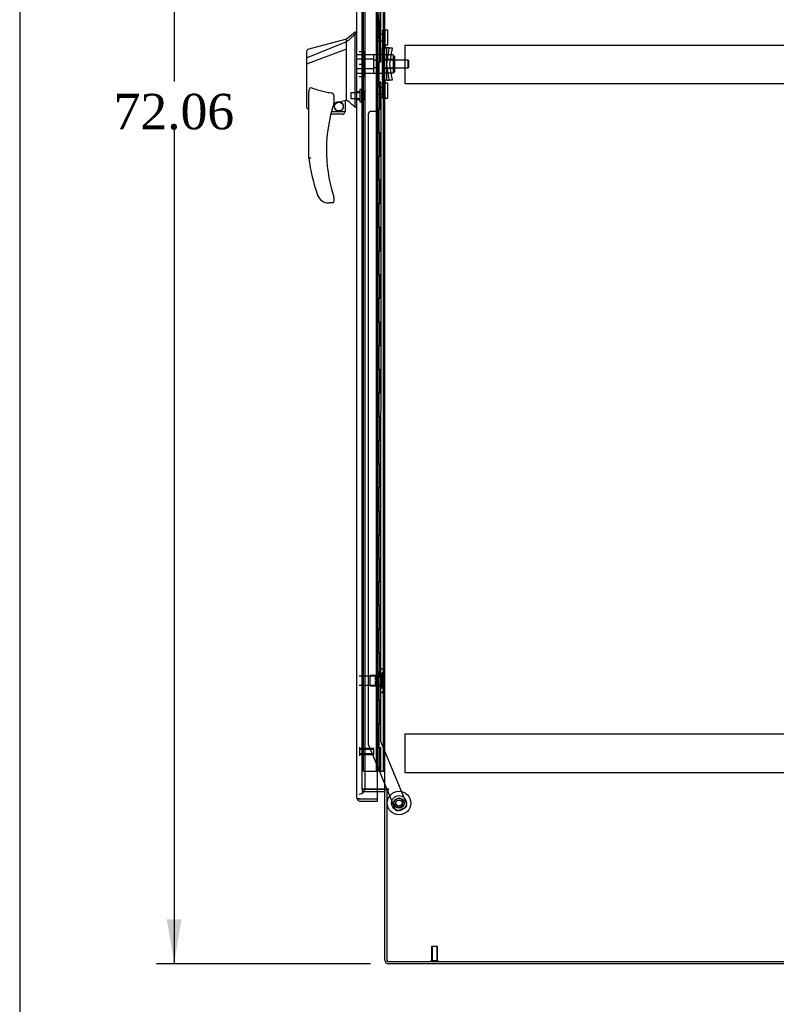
# Model space of a CAD drawing. Header units: inches. Extents: x 1 to 359, y -2 to 239.
# Tile 3 of 18: x 1 to 33, y 81 to 122. Entities that reach past the tile are written whole.
import ezdxf
from ezdxf.enums import TextEntityAlignment as Align
from ezdxf.lldxf.tags import DXFTag

# ---------------------------------------------------------------- set-up
doc = ezdxf.new("R2010")
doc.units = ezdxf.units.IN
doc.header["$MEASUREMENT"] = 0
for name, color, linetype in [('COM53964-5', 7, 'Continuous'), ('COM54746-60', 7, 'Continuous'), ('COM70220', 7, 'Continuous'), ('COM70838', 7, 'Continuous'), ('COM70839-3', 7, 'Continuous'), ('COM71197-3', 7, 'Continuous'), ('COM71198-6', 7, 'Continuous'), ('COM71199-4', 7, 'Continuous'), ('Default', 7, 'Continuous'), ('HAN13068', 7, 'Continuous'), ('HAN13068_NUT', 7, 'Continuous'), ('HAN13068_SCREW', 7, 'Continuous'), ('HAN_NUT', 7, 'Continuous'), ('NTS18147', 7, 'Continuous'), ('ROL87452', 7, 'Continuous'), ('RVT17786', 7, 'Continuous'), ('RVT19000', 7, 'Continuous'), ('SPC87322', 7, 'Continuous'), ('STD26122', 7, 'Continuous'), ('STD26258', 7, 'Continuous'), ('WAF25376', 7, 'Continuous'), ('WAM30038', 7, 'Continuous')]:
    doc.layers.add(name, color=color, linetype=linetype)
doc.styles.add('SEACAD_Times_New_Roman', font='times.ttf')
tags = doc.linetypes.add('HIDDEN2', pattern=[0.1875, 0.125, -0.0625]).pattern_tags.tags
tags[6:7] = [DXFTag(74, 4), DXFTag(75, 0), DXFTag(340, '0'), DXFTag(46, 0.0), DXFTag(50, 0.0), DXFTag(44, 0.0), DXFTag(45, 0.0)]
tags[4:5] = [DXFTag(74, 4), DXFTag(75, 0), DXFTag(340, '0'), DXFTag(46, 0.0), DXFTag(50, 0.0), DXFTag(44, 0.0), DXFTag(45, 0.0)]
doc.dimstyles.new('HAMMOND_(STH_-_300x200)', dxfattribs={"dimtxt": 1.5, "dimasz": 1.875, "dimexe": 0.75, "dimexo": 0.75, "dimgap": 0.375, "dimtad": 0, "dimtih": 1, "dimtoh": 1, "dimzin": 0, "dimdsep": 46, "dimtxsty": 'SEACAD_Times_New_Roman', "dimblk1": '_SE_FILLED', "dimblk2": '_SE_FILLED', "dimsah": 1, "dimcen": 0.75, "dimadec": 0, "dimazin": 0, "dimtfac": 0.8, "dimtofl": 0, "dimtmove": 0, "dimatfit": 3, "dimfxl": 1, "dimtolj": 1, "dimtzin": 0, "dimarcsym": 0})

# ---------------------------------------------------------------- blocks, each defined once
blk = doc.blocks.new('SE4')
at = {"layer": 'COM53964-5', "color": 7, "linetype": 'HIDDEN2'}
for p, q in [((17.61, 121.248), (17.61, 121.11)), ((17.61, 121.248), (51.985, 121.248)), ((17.61, 121.11), (17.61, 119.761)), ((17.61, 119.761), (17.61, 119.623)), ((17.61, 119.623), (51.985, 119.623)), ((17.61, 92.118), (17.61, 91.98)), ((17.61, 92.118), (51.985, 92.118)), ((17.61, 91.98), (17.61, 90.631)), ((17.61, 90.631), (17.61, 90.493)), ((17.61, 90.493), (51.985, 90.493))]:
    blk.add_line(p, q, dxfattribs=at)
at = {"layer": 'COM54746-60', "color": 7, "linetype": 'HIDDEN2'}
for p, q in [((15.865, 90.543), (15.865, 150.543)), ((16.415, 90.543), (16.415, 150.543)), ((16.42, 150.552), (16.42, 90.543)), ((16.52, 90.543), (16.52, 150.552)), ((16.706, 90.543), (16.706, 150.543)), ((16.47, 121.543), (16.47, 122.543)), ((16.511, 121.543), (16.511, 122.543)), ((16.415, 121.543), (16.47, 121.543)), ((16.459, 121.543), (16.587, 121.543)), ((16.459, 120.543), (16.459, 121.543)), ((16.556, 120.543), (16.556, 121.543)), ((16.582, 121.543), (16.582, 120.543)), ((16.587, 120.543), (16.587, 121.543)), ((16.415, 120.543), (16.47, 120.543)), ((16.459, 120.543), (16.587, 120.543)), ((16.47, 119.543), (16.47, 120.543)), ((16.511, 119.543), (16.511, 120.543)), ((16.415, 119.543), (16.47, 119.543)), ((16.459, 119.543), (16.587, 119.543)), ((16.459, 118.543), (16.459, 119.543)), ((16.556, 118.543), (16.556, 119.543)), ((16.582, 119.543), (16.582, 118.543)), ((16.587, 118.543), (16.587, 119.543)), ((16.415, 118.543), (16.47, 118.543)), ((16.459, 118.543), (16.587, 118.543)), ((16.47, 117.543), (16.47, 118.543)), ((16.511, 117.543), (16.511, 118.543)), ((16.415, 117.543), (16.47, 117.543)), ((16.459, 117.543), (16.587, 117.543)), ((16.459, 116.543), (16.459, 117.543)), ((16.556, 116.543), (16.556, 117.543)), ((16.582, 117.543), (16.582, 116.543)), ((16.587, 116.543), (16.587, 117.543)), ((16.415, 116.543), (16.47, 116.543)), ((16.459, 116.543), (16.587, 116.543)), ((16.47, 115.543), (16.47, 116.543)), ((16.511, 115.543), (16.511, 116.543)), ((16.415, 115.543), (16.47, 115.543)), ((16.459, 115.543), (16.587, 115.543)), ((16.459, 114.543), (16.459, 115.543)), ((16.556, 114.543), (16.556, 115.543)), ((16.582, 115.543), (16.582, 114.543)), ((16.587, 114.543), (16.587, 115.543)), ((16.415, 114.543), (16.47, 114.543)), ((16.459, 114.543), (16.587, 114.543)), ((16.47, 113.543), (16.47, 114.543)), ((16.511, 113.543), (16.511, 114.543)), ((16.415, 113.543), (16.47, 113.543)), ((16.459, 113.543), (16.587, 113.543)), ((16.459, 112.543), (16.459, 113.543)), ((16.556, 112.543), (16.556, 113.543)), ((16.582, 113.543), (16.582, 112.543)), ((16.587, 112.543), (16.587, 113.543)), ((16.415, 112.543), (16.47, 112.543)), ((16.459, 112.543), (16.587, 112.543)), ((16.47, 111.543), (16.47, 112.543)), ((16.511, 111.543), (16.511, 112.543)), ((16.415, 111.543), (16.47, 111.543)), ((16.459, 111.543), (16.587, 111.543)), ((16.459, 110.543), (16.459, 111.543)), ((16.556, 110.543), (16.556, 111.543)), ((16.582, 111.543), (16.582, 110.543)), ((16.587, 110.543), (16.587, 111.543)), ((16.415, 110.543), (16.47, 110.543)), ((16.459, 110.543), (16.587, 110.543)), ((16.47, 109.543), (16.47, 110.543)), ((16.511, 109.543), (16.511, 110.543)), ((16.415, 109.543), (16.47, 109.543)), ((16.459, 109.543), (16.587, 109.543)), ((16.459, 108.543), (16.459, 109.543)), ((16.556, 108.543), (16.556, 109.543)), ((16.582, 109.543), (16.582, 108.543)), ((16.587, 108.543), (16.587, 109.543)), ((16.415, 108.543), (16.47, 108.543)), ((16.459, 108.543), (16.587, 108.543)), ((16.47, 107.543), (16.47, 108.543)), ((16.511, 107.543), (16.511, 108.543)), ((16.415, 107.543), (16.47, 107.543)), ((16.459, 107.543), (16.587, 107.543)), ((16.459, 106.543), (16.459, 107.543)), ((16.556, 106.543), (16.556, 107.543)), ((16.582, 107.543), (16.582, 106.543)), ((16.587, 106.543), (16.587, 107.543)), ((16.415, 106.543), (16.47, 106.543)), ((16.459, 106.543), (16.587, 106.543)), ((16.47, 105.543), (16.47, 106.543)), ((16.511, 105.543), (16.511, 106.543)), ((16.415, 105.543), (16.47, 105.543)), ((16.459, 105.543), (16.587, 105.543)), ((16.459, 104.543), (16.459, 105.543)), ((16.556, 104.543), (16.556, 105.543)), ((16.582, 105.543), (16.582, 104.543)), ((16.587, 104.543), (16.587, 105.543)), ((16.415, 104.543), (16.47, 104.543)), ((16.459, 104.543), (16.587, 104.543)), ((16.47, 103.543), (16.47, 104.543)), ((16.511, 103.543), (16.511, 104.543)), ((16.415, 103.543), (16.47, 103.543)), ((16.459, 103.543), (16.587, 103.543)), ((16.459, 102.543), (16.459, 103.543)), ((16.556, 102.543), (16.556, 103.543)), ((16.582, 103.543), (16.582, 102.543)), ((16.587, 102.543), (16.587, 103.543)), ((16.415, 102.543), (16.47, 102.543)), ((16.459, 102.543), (16.587, 102.543)), ((16.47, 101.543), (16.47, 102.543)), ((16.511, 101.543), (16.511, 102.543)), ((16.415, 101.543), (16.47, 101.543)), ((16.459, 101.543), (16.587, 101.543)), ((16.459, 100.543), (16.459, 101.543)), ((16.556, 100.543), (16.556, 101.543)), ((16.582, 101.543), (16.582, 100.543)), ((16.587, 100.543), (16.587, 101.543)), ((16.415, 100.543), (16.47, 100.543)), ((16.459, 100.543), (16.587, 100.543)), ((16.47, 99.543), (16.47, 100.543)), ((16.511, 99.543), (16.511, 100.543)), ((16.415, 99.543), (16.47, 99.543)), ((16.459, 99.543), (16.587, 99.543)), ((16.459, 98.543), (16.459, 99.543)), ((16.556, 98.543), (16.556, 99.543)), ((16.582, 99.543), (16.582, 98.543)), ((16.587, 98.543), (16.587, 99.543)), ((16.415, 98.543), (16.47, 98.543)), ((16.459, 98.543), (16.587, 98.543)), ((16.47, 97.543), (16.47, 98.543)), ((16.511, 97.543), (16.511, 98.543)), ((16.415, 97.543), (16.47, 97.543)), ((16.459, 97.543), (16.587, 97.543)), ((16.459, 96.543), (16.459, 97.543)), ((16.556, 96.543), (16.556, 97.543)), ((16.582, 97.543), (16.582, 96.543)), ((16.587, 96.543), (16.587, 97.543)), ((16.415, 96.543), (16.47, 96.543)), ((16.459, 96.543), (16.587, 96.543)), ((16.47, 95.543), (16.47, 96.543)), ((16.511, 95.543), (16.511, 96.543)), ((16.415, 95.543), (16.47, 95.543)), ((16.459, 95.543), (16.587, 95.543)), ((16.459, 94.543), (16.459, 95.543)), ((16.556, 94.543), (16.556, 95.543)), ((16.582, 95.543), (16.582, 94.543)), ((16.587, 94.543), (16.587, 95.543)), ((16.415, 94.543), (16.47, 94.543)), ((16.459, 94.543), (16.587, 94.543)), ((16.47, 93.543), (16.47, 94.543)), ((16.511, 93.543), (16.511, 94.543)), ((16.415, 93.543), (16.47, 93.543)), ((16.459, 93.543), (16.587, 93.543)), ((16.459, 92.543), (16.459, 93.543)), ((16.556, 92.543), (16.556, 93.543)), ((16.582, 93.543), (16.582, 92.543)), ((16.587, 92.543), (16.587, 93.543)), ((16.415, 92.543), (16.47, 92.543)), ((16.459, 92.543), (16.587, 92.543)), ((16.47, 91.543), (16.47, 92.543)), ((16.511, 91.543), (16.511, 92.543)), ((16.415, 91.543), (16.47, 91.543)), ((16.459, 90.543), (16.459, 91.543)), ((16.459, 91.543), (16.587, 91.543)), ((16.556, 90.543), (16.556, 91.543)), ((16.582, 91.543), (16.582, 90.543)), ((16.587, 90.543), (16.587, 91.543)), ((15.865, 90.543), (16.39, 90.543)), ((16.39, 90.543), (16.415, 90.543)), ((16.415, 90.543), (16.42, 90.543)), ((16.459, 90.543), (16.42, 90.543)), ((16.582, 90.543), (16.459, 90.543)), ((16.582, 90.543), (16.706, 90.543)), ((16.706, 90.543), (16.768, 90.543))]:
    blk.add_line(p, q, dxfattribs=at)
at = {"layer": 'COM70220', "color": 7, "linetype": 'HIDDEN2'}
for p, q in [((15.926, 90.076), (15.926, 151.011)), ((15.926, 89.826), (15.926, 90.076))]:
    blk.add_line(p, q, dxfattribs=at)
blk.add_arc((15.676, 89.826), 0.25, 270, 0, dxfattribs=at)
at = {"layer": 'COM70838', "color": 7, "linetype": 'HIDDEN2'}
for p, q in [((16.658, 121.844), (16.658, 121.881)), ((16.658, 121.881), (16.783, 121.881)), ((16.658, 121.844), (16.658, 121.131)), ((16.783, 121.881), (16.783, 121.844)), ((16.783, 121.186), (16.783, 121.844)), ((16.658, 119.756), (16.658, 121.131)), ((16.658, 121.131), (16.716, 121.131)), ((16.716, 119.756), (16.716, 121.131)), ((16.716, 121.131), (16.841, 121.131)), ((16.841, 119.756), (16.841, 121.131)), ((16.943, 121.131), (16.841, 121.131)), ((16.843, 120.443), (16.925, 121.006)), ((16.925, 121.006), (16.943, 121.131)), ((16.943, 121.131), (17.07, 121.131)), ((16.97, 120.443), (17.052, 121.006)), ((17.07, 121.131), (17.052, 121.006)), ((16.925, 119.881), (16.843, 120.443)), ((17.052, 119.881), (16.97, 120.443)), ((16.716, 119.756), (16.658, 119.756)), ((16.658, 119.756), (16.658, 119.042)), ((16.841, 119.756), (16.716, 119.756)), ((16.783, 119.042), (16.783, 119.728)), ((16.841, 119.756), (16.943, 119.756)), ((16.943, 119.756), (16.925, 119.881)), ((17.07, 119.756), (16.943, 119.756)), ((17.052, 119.881), (17.07, 119.756)), ((16.658, 119.006), (16.658, 119.042)), ((16.783, 119.006), (16.658, 119.006)), ((16.783, 119.042), (16.783, 119.006))]:
    blk.add_line(p, q, dxfattribs=at)
for centre, start, end in [((16.9, 121.186), 180, 208.0398), ((16.9, 119.728), 166.4554, 180)]:
    blk.add_arc(centre, 0.117, start, end, dxfattribs=at)
at = {"layer": 'COM70839-3', "color": 7, "linetype": 'HIDDEN2'}
for p, q in [((16.596, 121.194), (16.583, 149.071)), ((16.525, 122.319), (16.526, 121.306)), ((16.526, 119.58), (16.525, 118.568)), ((16.596, 119.693), (16.583, 91.815)), ((16.064, 118.318), (16.052, 91.735)), ((16.4, 118.443), (16.189, 118.443)), ((16.061, 91.687), (16.851, 89.779)), ((16.583, 91.815), (17.682, 89.159)), ((16.863, 89.749), (17.191, 88.956)), ((17.614, 88.995), (17.355, 88.888))]:
    blk.add_line(p, q, dxfattribs=at)
at = {"layer": 'COM70839-3', "color": 7, "linetype": 'Continuous'}
blk.add_line((16.851, 89.779), (16.863, 89.749), dxfattribs=at)
at = {"layer": 'COM70839-3', "color": 7, "linetype": 'HIDDEN2'}
blk.add_circle((17.363, 89.195), 0.129, dxfattribs=at)
for centre, start, end in [((16.651, 121.306), 180.0275, 243.9236), ((16.651, 119.58), 116.0764, 179.9725), ((16.189, 118.318), 89.9725, 179.9725), ((16.4, 118.568), 269.9725, 359.9725), ((16.177, 91.734), 179.9725, 202.4845), ((17.567, 89.111), 292.4845, 22.4845), ((17.307, 89.003), 202.4845, 292.4845)]:
    blk.add_arc(centre, 0.125, start, end, dxfattribs=at)
at = {"layer": 'COM71197-3', "color": 7, "linetype": 'HIDDEN2'}
for p, q in [((15.801, 89.779), (15.801, 151.089)), ((16.456, 89.779), (15.801, 89.779))]:
    blk.add_line(p, q, dxfattribs=at)
at = {"layer": 'COM71197-3', "color": 7, "linetype": 'Continuous'}
for p, q in [((16.768, 89.779), (16.768, 151.089)), ((16.72, 89.779), (16.456, 89.779)), ((16.72, 89.779), (16.768, 89.779)), ((16.911, 89.779), (16.768, 89.779)), ((16.911, 89.749), (16.863, 89.749)), ((16.863, 82.499), (16.863, 89.749)), ((16.863, 82.499), (52.733, 82.499))]:
    blk.add_line(p, q, dxfattribs=at)
blk.add_arc((16.911, 89.764), 0.015, 270, 90, dxfattribs=at)
at = {"layer": 'COM71198-6', "color": 7, "linetype": 'HIDDEN2'}
for p, q in [((15.801, 89.779), (15.801, 89.684)), ((15.801, 89.779), (16.456, 89.779)), ((15.801, 89.684), (16.456, 89.684))]:
    blk.add_line(p, q, dxfattribs=at)
at = {"layer": 'COM71198-6', "color": 7, "linetype": 'Continuous'}
for p, q in [((16.456, 89.779), (16.72, 89.779)), ((16.456, 89.684), (16.72, 89.684)), ((16.768, 82.547), (16.768, 89.749)), ((16.863, 89.749), (16.768, 89.749)), ((52.685, 82.404), (16.911, 82.404))]:
    blk.add_line(p, q, dxfattribs=at)
for centre, radius, start, end in [((16.72, 89.636), 0.143, 52.2051, 90), ((16.72, 89.636), 0.048, 0, 90), ((16.911, 82.547), 0.143, 180, 270)]:
    blk.add_arc(centre, radius, start, end, dxfattribs=at)
at = {"layer": 'COM71198-6', "color": 7, "linetype": 'HIDDEN2'}
blk.add_arc((16.911, 82.547), 0.048, 180, 270, dxfattribs=at)
at = {"layer": 'COM71199-4', "color": 7, "linetype": 'Continuous'}
for p, q in [((15.581, 89.42), (15.581, 151.666)), ((16.456, 89.372), (16.456, 151.714)), ((15.581, 89.42), (15.581, 89.42)), ((15.581, 89.42), (15.581, 89.42)), ((15.661, 89.372), (15.61, 89.333)), ((15.724, 89.372), (15.61, 89.372)), ((15.661, 89.372), (15.724, 89.372)), ((15.724, 89.372), (15.724, 89.372)), ((15.724, 89.372), (16.456, 89.372)), ((15.724, 89.372), (16.456, 89.372)), ((15.724, 89.277), (16.456, 89.277)), ((16.456, 89.277), (16.456, 89.372))]:
    blk.add_line(p, q, dxfattribs=at)
for start, end in [(180, 180.0762), (180.1561, 217.5036), (217.5036, 270)]:
    blk.add_arc((15.724, 89.42), 0.143, start, end, dxfattribs=at)
blk.add_open_spline([(15.61, 89.372), (15.601, 89.38), (15.593, 89.388), (15.586, 89.4), (15.584, 89.404), (15.581, 89.412), (15.581, 89.416), (15.581, 89.42)], degree=3, knots=[0, 0, 0, 0, 0.5, 0.5, 0.75, 0.75, 1, 1, 1, 1], dxfattribs=at)
at = {"layer": 'HAN13068', "color": 7, "linetype": 'Continuous'}
for p, q in [((15.501, 121.793), (15.146, 121.493)), ((15.581, 121.793), (15.498, 121.793)), ((15.501, 121.793), (15.501, 121.691)), ((15.501, 121.632), (15.501, 121.691)), ((15.501, 121.545), (15.501, 121.632)), ((15.146, 121.493), (13.498, 121.052)), ((15.146, 121.381), (13.51, 120.725)), ((15.146, 121.381), (15.146, 121.493)), ((15.146, 121.234), (15.146, 121.381)), ((15.146, 121.14), (15.146, 121.234)), ((15.501, 119.055), (15.501, 121.545)), ((13.466, 120.7), (13.466, 120.997)), ((15.146, 121.067), (13.522, 120.464)), ((15.146, 121.067), (15.146, 121.14)), ((15.146, 119.182), (15.146, 121.067)), ((13.466, 120.466), (13.466, 120.7)), ((13.466, 118.593), (13.466, 120.466)), ((13.52, 120.464), (13.522, 120.464)), ((13.546, 116.46), (13.546, 119.131)), ((15.146, 119.036), (15.146, 119.182)), ((14.606, 119.05), (14.606, 118.787)), ((14.606, 118.801), (14.733, 118.83)), ((14.816, 118.849), (15.051, 118.904)), ((15.081, 118.907), (15.146, 118.923)), ((15.081, 118.907), (15.081, 118.908)), ((15.081, 118.908), (15.081, 118.443)), ((15.146, 118.923), (15.146, 119.036)), ((15.501, 118.65), (15.501, 119.055)), ((13.54, 118.535), (13.546, 118.537)), ((14.956, 118.318), (14.475, 118.318)), ((14.507, 118.443), (15.081, 118.443)), ((15.501, 118.625), (15.501, 118.65)), ((15.501, 118.623), (15.581, 118.623)), ((14.108, 114.658), (14.107, 114.656)), ((14.546, 114.568), (14.391, 114.568)), ((14.606, 114.806), (14.606, 114.628))]:
    blk.add_line(p, q, dxfattribs=at)
at = {"layer": 'HAN13068', "color": 7, "linetype": 'HIDDEN2'}
for p, q in [((16.283, 120.839), (15.581, 120.839)), ((16.283, 120.839), (16.283, 120.643)), ((16.283, 120.643), (15.581, 120.643)), ((16.283, 120.643), (16.283, 120.244)), ((16.408, 120.603), (16.283, 120.603)), ((16.408, 120.603), (16.408, 120.443)), ((16.408, 120.443), (16.408, 120.283)), ((17.743, 120.603), (16.783, 120.603)), ((17.743, 120.283), (17.743, 120.603)), ((17.773, 120.573), (17.743, 120.603)), ((17.773, 120.313), (17.773, 120.573)), ((16.283, 120.244), (15.581, 120.244)), ((16.283, 120.048), (15.581, 120.048)), ((16.408, 120.283), (16.283, 120.283)), ((16.283, 120.244), (16.283, 120.048)), ((16.783, 120.283), (17.743, 120.283)), ((17.743, 120.283), (17.773, 120.313)), ((15.706, 119.268), (15.581, 119.268)), ((15.581, 118.943), (15.706, 118.943))]:
    blk.add_line(p, q, dxfattribs=at)
at = {"layer": 'HAN13068', "color": 7, "linetype": 'Continuous'}
blk.add_circle((14.819, 118.647), 0.188, dxfattribs=at)
for centre, radius, start, end in [((13.526, 120.997), 0.06, 105.824, 180.0185), ((13.51, 120.824), 0.361, 262.9065, 271.5232), ((20.71, 116.797), 6.417, 162.105, 197.0102), ((14.546, 118.787), 0.06, 342.105, 0), ((14.819, 118.647), 0.202, 115.2676, 90.8956), ((14.557, 119.775), 0.961, 280.5316, 285.6316), ((-21.265, 75.477), 56.686, 49.5649, 50.0347), ((13.526, 118.593), 0.06, 179.9998, 283.6214), ((14.956, 118.443), 0.125, 270, 310.5358), ((14.956, 118.443), 0.125, 310.5358, 346.1135), ((14.956, 118.443), 0.125, 346.1135, 360), ((20.886, 117.396), 7.4, 187.261, 199.7146), ((14.391, 115.068), 0.5, 199.7146, 235.4377), ((14.391, 115.068), 0.5, 235.4377, 270), ((14.546, 114.628), 0.06, 270, 0), ((14.546, 114.806), 0.06, 0, 17.895)]:
    blk.add_arc(centre, radius, start, end, dxfattribs=at)
blk.add_open_spline([(15.501, 121.691), (15.382, 121.588), (15.264, 121.484), (15.146, 121.381)], degree=3, dxfattribs=at)
for points, knots in [([(13.51, 120.725), (13.498, 120.724), (13.486, 120.72), (13.47, 120.711), (13.466, 120.706), (13.466, 120.7)], [0, 0, 0, 0, 0.5, 0.5, 1, 1, 1, 1]), ([(13.546, 119.131), (13.546, 119.188), (13.55, 119.246), (13.564, 119.331), (13.571, 119.359), (13.585, 119.4), (13.591, 119.414), (13.603, 119.432), (13.608, 119.437), (13.621, 119.445), (13.629, 119.446), (13.636, 119.443)], [0, 0, 0, 0, 0.5, 0.5, 0.75, 0.75, 0.875, 0.875, 0.9375, 0.9375, 1, 1, 1, 1]), ([(14.546, 119.205), (14.468, 119.215), (14.39, 119.228), (14.236, 119.258), (14.159, 119.275), (14.006, 119.314), (13.931, 119.337), (13.782, 119.386), (13.709, 119.414), (13.636, 119.443)], [0, 0, 0, 0, 0.25, 0.25, 0.5, 0.5, 0.75, 0.75, 1, 1, 1, 1]), ([(14.546, 119.205), (14.55, 119.204), (14.553, 119.203), (14.56, 119.199), (14.563, 119.196), (14.571, 119.188), (14.575, 119.182), (14.582, 119.169), (14.585, 119.162), (14.59, 119.149), (14.593, 119.142), (14.598, 119.121), (14.601, 119.107), (14.604, 119.086), (14.605, 119.079), (14.606, 119.064), (14.606, 119.057), (14.606, 119.05)], [0, 0, 0, 0, 0.0625, 0.0625, 0.125, 0.125, 0.25, 0.25, 0.375, 0.375, 0.5, 0.5, 0.75, 0.75, 0.875, 0.875, 1, 1, 1, 1]), ([(15.051, 118.904), (15.055, 118.905), (15.059, 118.906), (15.066, 118.907), (15.069, 118.908), (15.077, 118.909), (15.081, 118.909), (15.081, 118.908)], [0, 0, 0, 0, 0.25, 0.25, 0.5, 0.5, 1, 1, 1, 1]), ([(13.636, 116.466), (13.63, 116.466), (13.624, 116.465), (13.612, 116.465), (13.607, 116.464), (13.591, 116.463), (13.58, 116.463), (13.568, 116.462), (13.564, 116.461), (13.558, 116.461), (13.555, 116.461), (13.55, 116.461), (13.549, 116.461), (13.546, 116.46), (13.546, 116.46), (13.546, 116.46)], [0, 0, 0, 0, 0.125, 0.125, 0.25, 0.25, 0.5, 0.5, 0.625, 0.625, 0.75, 0.75, 0.875, 0.875, 1, 1, 1, 1]), ([(14.573, 114.919), (14.578, 114.902), (14.584, 114.885), (14.592, 114.859), (14.595, 114.851), (14.598, 114.839), (14.6, 114.835), (14.601, 114.83), (14.602, 114.828), (14.603, 114.826), (14.603, 114.825), (14.603, 114.825)], [0, 0, 0, 0, 0.5, 0.5, 0.75, 0.75, 0.875, 0.875, 0.9375, 0.9375, 1, 1, 1, 1])]:
    blk.add_open_spline(points, degree=3, knots=knots, dxfattribs=at)
at = {"layer": 'HAN13068_NUT', "color": 7, "linetype": 'HIDDEN2'}
for p, q in [((17.108, 120.827), (16.783, 120.827)), ((17.108, 120.827), (17.108, 120.731)), ((17.158, 120.776), (17.108, 120.776)), ((17.188, 120.141), (17.188, 120.746)), ((17.108, 120.635), (16.783, 120.635)), ((17.108, 120.731), (17.108, 120.635)), ((17.108, 120.635), (17.108, 120.443)), ((17.108, 120.443), (17.108, 120.251)), ((17.108, 120.251), (16.783, 120.251)), ((17.108, 120.059), (16.783, 120.059)), ((17.108, 120.251), (17.108, 120.155)), ((17.108, 120.155), (17.108, 120.059)), ((17.108, 120.111), (17.158, 120.111))]:
    blk.add_line(p, q, dxfattribs=at)
for centre, start, end in [((17.158, 120.746), 0, 90), ((17.158, 120.141), 270, 0)]:
    blk.add_arc(centre, 0.03, start, end, dxfattribs=at)
at = {"layer": 'HAN13068_SCREW', "color": 7, "linetype": 'HIDDEN2'}
for p, q in [((15.331, 119.221), (15.331, 118.989)), ((15.706, 119.221), (15.331, 119.221)), ((15.706, 119.368), (15.706, 118.843)), ((15.776, 119.368), (15.706, 119.368)), ((15.776, 119.368), (15.776, 118.843)), ((15.913, 119.298), (15.776, 119.298)), ((15.913, 119.105), (15.776, 119.105)), ((15.913, 119.105), (15.913, 119.298)), ((15.913, 118.913), (15.913, 119.105)), ((15.331, 118.989), (15.706, 118.989)), ((15.706, 118.843), (15.776, 118.843)), ((15.913, 118.913), (15.776, 118.913))]:
    blk.add_line(p, q, dxfattribs=at)
at = {"layer": 'HAN_NUT', "color": 7, "linetype": 'HIDDEN2'}
for p, q in [((15.676, 120.973), (15.891, 120.973)), ((15.891, 120.443), (15.891, 120.973)), ((15.676, 120.443), (15.891, 120.443)), ((15.891, 119.913), (15.891, 120.443)), ((15.676, 119.913), (15.891, 119.913))]:
    blk.add_line(p, q, dxfattribs=at)
at = {"layer": 'NTS18147', "color": 7, "linetype": 'HIDDEN2'}
for p, q in [((16.146, 94.152), (16.146, 94.592)), ((16.584, 94.592), (16.146, 94.592)), ((16.584, 94.867), (16.584, 94.872)), ((16.647, 94.872), (16.584, 94.872)), ((16.584, 94.867), (16.584, 94.679)), ((16.584, 94.867), (16.647, 94.867)), ((16.584, 94.679), (16.584, 94.561)), ((16.647, 94.679), (16.584, 94.679)), ((16.584, 94.561), (16.584, 94.183)), ((16.584, 94.561), (16.647, 94.561)), ((16.647, 94.867), (16.647, 94.872)), ((16.647, 94.561), (16.647, 94.679)), ((16.709, 94.718), (16.709, 94.773)), ((16.146, 94.152), (16.584, 94.152)), ((16.584, 94.183), (16.584, 94.065)), ((16.647, 94.183), (16.584, 94.183)), ((16.647, 94.065), (16.647, 94.183)), ((16.584, 94.065), (16.584, 93.877)), ((16.584, 94.065), (16.647, 94.065)), ((16.584, 93.877), (16.584, 93.872)), ((16.647, 93.877), (16.584, 93.877)), ((16.584, 93.872), (16.647, 93.872)), ((16.647, 93.877), (16.647, 93.872)), ((16.709, 93.971), (16.709, 94.026))]:
    blk.add_line(p, q, dxfattribs=at)
blk.add_arc((16.39, 94.372), 0.318, 323.6338, 36.3662, dxfattribs=at)
for centre, start_param, end_param in [((16.39, 94.773), 2.506883, 3.776302), ((16.39, 94.718), 2.506883, 3.141593), ((16.39, 94.026), 3.141593, 3.776302), ((16.39, 93.971), 2.506883, 3.776302)]:
    blk.add_ellipse(centre, major_axis=(-0.318, 0), ratio=0.5, start_param=start_param, end_param=end_param, dxfattribs=at)
at = {"layer": 'ROL87452', "color": 7, "linetype": 'HIDDEN2'}
for radius in [0.5, 0.206]:
    blk.add_circle((17.363, 89.195), radius, dxfattribs=at)
at = {"layer": 'RVT17786', "color": 7, "linetype": 'HIDDEN2'}
blk.add_circle((17.363, 89.195), 0.217, dxfattribs=at)
at = {"layer": 'RVT19000', "color": 7, "linetype": 'HIDDEN2'}
for p, q in [((16.446, 121.428), (16.446, 121.709)), ((16.658, 121.709), (16.446, 121.709)), ((16.783, 121.764), (16.658, 121.764)), ((16.783, 121.881), (16.783, 121.881)), ((16.896, 121.881), (16.783, 121.881)), ((16.896, 121.256), (16.896, 121.881)), ((16.446, 121.428), (16.658, 121.428)), ((16.658, 121.374), (16.783, 121.374)), ((16.783, 121.256), (16.896, 121.256)), ((16.783, 119.513), (16.658, 119.513)), ((16.896, 119.63), (16.783, 119.63)), ((16.896, 119.005), (16.896, 119.63)), ((16.446, 119.177), (16.446, 119.458)), ((16.658, 119.458), (16.446, 119.458)), ((16.446, 119.177), (16.658, 119.177)), ((16.658, 119.123), (16.783, 119.123)), ((16.783, 119.005), (16.783, 119.006)), ((16.783, 119.005), (16.896, 119.005))]:
    blk.add_line(p, q, dxfattribs=at)
at = {"layer": 'SPC87322', "color": 7, "linetype": 'HIDDEN2'}
for p, q in [((16.658, 120.836), (16.283, 120.836)), ((16.783, 120.681), (16.658, 120.681)), ((16.783, 120.671), (16.658, 120.671)), ((16.283, 120.051), (16.658, 120.051)), ((16.783, 120.216), (16.658, 120.216)), ((16.783, 120.206), (16.658, 120.206))]:
    blk.add_line(p, q, dxfattribs=at)
at = {"layer": 'STD26122', "color": 7, "linetype": 'HIDDEN2'}
for p, q in [((16.641, 94.557), (15.676, 94.557)), ((16.641, 94.557), (16.641, 94.187)), ((16.676, 94.522), (16.641, 94.557)), ((16.676, 94.222), (16.676, 94.522)), ((15.676, 94.187), (16.641, 94.187)), ((16.641, 94.187), (16.676, 94.222))]:
    blk.add_line(p, q, dxfattribs=at)
at = {"layer": 'STD26258', "color": 7, "linetype": 'HIDDEN2'}
for p, q in [((15.707, 91.528), (15.676, 91.528)), ((15.676, 91.216), (15.707, 91.216)), ((15.707, 91.216), (15.707, 91.528)), ((16.301, 91.497), (15.707, 91.497)), ((16.301, 91.466), (15.707, 91.466)), ((16.301, 91.278), (15.707, 91.278)), ((15.707, 91.247), (16.301, 91.247)), ((16.301, 91.247), (16.301, 91.497)), ((18.988, 83.124), (18.738, 83.124)), ((18.738, 83.124), (18.738, 82.53)), ((18.768, 83.124), (18.768, 82.53)), ((18.957, 83.124), (18.957, 82.53)), ((18.988, 82.53), (18.988, 83.124)), ((19.019, 82.53), (18.707, 82.53)), ((18.707, 82.53), (18.707, 82.499)), ((19.019, 82.499), (19.019, 82.53))]:
    blk.add_line(p, q, dxfattribs=at)
at = {"layer": 'WAF25376', "color": 7, "linetype": 'HIDDEN2'}
for radius in [0.315, 0.14]:
    blk.add_circle((17.363, 89.195), radius, dxfattribs=at)
at = {"layer": 'WAM30038', "color": 7, "linetype": 'HIDDEN2'}
for p, q in [((16.371, 94.546), (16.371, 94.6)), ((16.416, 94.574), (16.371, 94.546)), ((16.371, 94.521), (16.416, 94.549)), ((16.371, 94.546), (16.387, 94.533)), ((16.371, 94.39), (16.371, 94.521)), ((16.387, 94.533), (16.426, 94.558)), ((16.435, 94.747), (16.435, 93.997)), ((16.459, 94.747), (16.435, 94.747)), ((16.459, 94.747), (16.459, 93.997)), ((16.416, 94.39), (16.371, 94.39)), ((16.371, 94.223), (16.371, 94.355)), ((16.371, 94.355), (16.416, 94.355)), ((16.416, 94.195), (16.371, 94.223)), ((16.387, 94.211), (16.371, 94.198)), ((16.371, 94.144), (16.371, 94.198)), ((16.371, 94.198), (16.416, 94.17)), ((16.425, 94.187), (16.387, 94.211)), ((16.435, 93.997), (16.459, 93.997))]:
    blk.add_line(p, q, dxfattribs=at)
for centre, radius, start, end in [((15.85, 95.275), 0.85, 311.7058, 313.4493), ((16.417, 94.372), 0.0181, 1.7718, 93.073), ((16.417, 94.373), 0.0182, 267.1609, 357.9942), ((15.848, 93.466), 0.854, 46.5547, 48.2901)]:
    blk.add_arc(centre, radius, start, end, dxfattribs=at)
for points, knots in [([(16.371, 94.6), (16.384, 94.612), (16.397, 94.623), (16.409, 94.635), (16.412, 94.637), (16.414, 94.638), (16.416, 94.64)], [0, 0, 0, 0, 0.858552, 0.858552, 0.858552, 1, 1, 1, 1]), ([(16.429, 94.579), (16.429, 94.579), (16.428, 94.579), (16.424, 94.579), (16.42, 94.577), (16.416, 94.574)], [0.4389304, 0.4389304, 0.4389304, 0.4389304, 0.5, 0.5, 1, 1, 1, 1]), ([(16.416, 94.549), (16.418, 94.551), (16.42, 94.552), (16.424, 94.556), (16.426, 94.558), (16.43, 94.562), (16.432, 94.565), (16.434, 94.57), (16.435, 94.572), (16.435, 94.574)], [0, 0, 0, 0, 0.25, 0.25, 0.5, 0.5, 0.75, 0.75, 1, 1, 1, 1]), ([(16.416, 94.104), (16.414, 94.106), (16.412, 94.108), (16.409, 94.109), (16.397, 94.121), (16.384, 94.132), (16.371, 94.144)], [0, 0, 0, 0, 0.141448, 0.141448, 0.141448, 1, 1, 1, 1]), ([(16.435, 94.17), (16.435, 94.172), (16.434, 94.175), (16.432, 94.18), (16.43, 94.182), (16.424, 94.188), (16.42, 94.192), (16.416, 94.195)], [0, 0, 0, 0, 0.25, 0.25, 0.5, 0.5, 1, 1, 1, 1]), ([(16.416, 94.17), (16.418, 94.169), (16.42, 94.168), (16.424, 94.166), (16.426, 94.165), (16.428, 94.165), (16.429, 94.165), (16.429, 94.165)], [0, 0, 0, 0, 0.25, 0.25, 0.5, 0.5, 0.5626015, 0.5626015, 0.5626015, 0.5626015])]:
    blk.add_open_spline(points, degree=3, knots=knots, dxfattribs=at)
blk = doc.blocks.new('DMBLK4423')
at = {"layer": 'Default', "linetype": 'Continuous'}
for points in [[(7.54, 152.589), (8.165, 152.589), (7.853, 154.464)], [(7.54, 84.279), (7.853, 82.404), (8.165, 84.279)]]:
    blk.add_hatch(color=7, dxfattribs=at).paths.add_polyline_path(points)
at = {"layer": 'Default', "color": 7, "linetype": 'Continuous'}
for p, q in [((16.161, 154.464), (7.103, 154.464)), ((7.853, 154.464), (7.853, 119.709)), ((7.853, 117.684), (7.853, 82.404)), ((16.161, 82.404), (7.103, 82.404))]:
    blk.add_line(p, q, dxfattribs=at)
at = {"layer": 'Default', "color": 7, "linetype": 'Continuous', "style": 'SEACAD_Times_New_Roman'}
blk.add_text('72.06', height=1.5, dxfattribs=at).set_placement((5.293, 119.184), align=Align.TOP_LEFT)
blk = doc.blocks.new('_SE_FILLED')
at = {"color": 0}
blk.add_line((0, 0), (-1, 0), dxfattribs=at)
blk.add_solid([(0, 0), (-1, -0.1665), (-1, 0.1665), (0, 0)], dxfattribs=at)
blk = doc.blocks.new('BORDER')
at = {"layer": 'Default', "color": 7, "linetype": 'Continuous'}
blk.add_line((-41.86, 27.86), (-41.86, 0), dxfattribs=at)

msp = doc.modelspace()

# ---------------------------------------------------------------- block references
at = {"layer": 'Default', "color": 7, "xscale": 8.55, "yscale": 8.55, "zscale": 8.55}
msp.add_blockref('BORDER', (359.223, 0.67), dxfattribs=at)
at = {"layer": 'Default'}
msp.add_blockref('SE4', (0, 0), dxfattribs=at)

# ---------------------------------------------------------------- dimensions: what is measured, and where the dimension line sits
at = {"layer": 'Default', "color": 7, "linetype": 'Continuous'}
dim = msp.add_linear_dim(base=(7.853, 154.464), p1=(16.911, 154.464), p2=(16.911, 82.404), angle=270, text='\\A1;<>', dimstyle='HAMMOND_(STH_-_300x200)', dxfattribs=at)
dim.commit()
dim.dimension.update_dxf_attribs({"geometry": 'DMBLK4423', "text_midpoint": (7.853, 118.434), "dimtype": 161})

doc.saveas('drawing.dxf')
